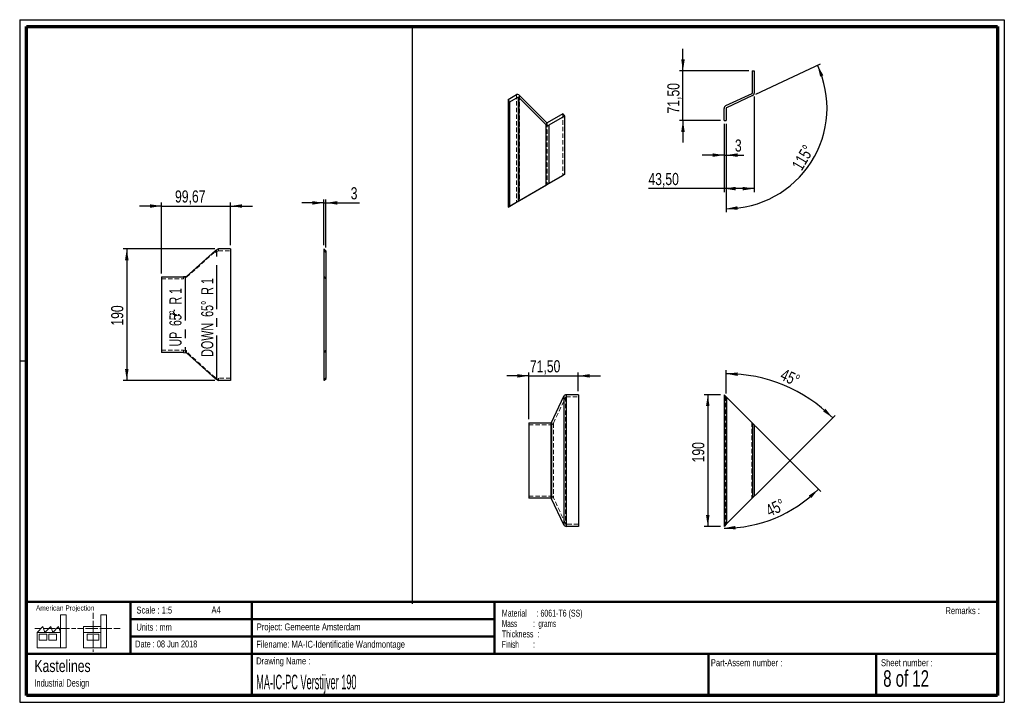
# Paper-space layout 'GA-FS-Stiffener 200' of a CAD drawing. Header units: millimetres. Extents: x 7 to 291, y 7 to 204.
import ezdxf

# ---------------------------------------------------------------- set-up
doc = ezdxf.new("R2010")
doc.units = ezdxf.units.MM
doc.linetypes.add('CENTERX2', pattern=[20.32, 12.7, -2.54, 2.54, -2.54])
doc.linetypes.add('HIDDEN', pattern=[1.905, 1.27, -0.635])
for name, color, linetype in [('BORDERS', 7, 'Continuous'), ('DRAWING', 7, 'Continuous'), ('LOGO', 7, 'Continuous'), ('TEXT_SHEET_FORMAT', 7, 'Continuous')]:
    doc.layers.add(name, color=color, linetype=linetype)
doc.styles.add('SLDTEXTSTYLE0', font='TXT', dxfattribs={"width": 0.7})
doc.styles.add('SLDTEXTSTYLE1', font='TXT', dxfattribs={"width": 0.75})
doc.styles.add('SLDTEXTSTYLE10', font='TXT', dxfattribs={"width": 0.645833})
doc.styles.add('SLDTEXTSTYLE11', font='TXT', dxfattribs={"width": 0.660714})
doc.styles.add('SLDTEXTSTYLE2', font='TXT', dxfattribs={"width": 0.694444})
doc.styles.add('SLDTEXTSTYLE3', font='TXT', dxfattribs={"width": 0.678571})
doc.styles.add('SLDTEXTSTYLE5', font='TXT', dxfattribs={"width": 0.55})
doc.styles.add('SLDTEXTSTYLE6', font='TXT', dxfattribs={"width": 0.605})
doc.styles.add('SLDTEXTSTYLE7', font='TXT', dxfattribs={"width": 0.549})
doc.styles.add('SLDTEXTSTYLE8', font='TXT', dxfattribs={"width": 0.467045})
doc.dimstyles.new('SLDDIMSTYLE10', dxfattribs={"dimtxt": 3.5, "dimasz": 3.302, "dimexe": 0, "dimexo": 0.0625, "dimgap": 0.875, "dimtad": 1, "dimlfac": 5, "dimrnd": 1e-09, "dimzin": 12, "dimdsep": 46, "dimtxsty": 'SLDTEXTSTYLE1', "dimsah": 1, "dimcen": 0.09, "dimadec": 0, "dimazin": 3, "dimtfac": 1, "dimtofl": 0, "dimtmove": 0, "dimatfit": 3, "dimfxl": 1, "dimfrac": 2, "dimtolj": 1, "dimtzin": 12, "dimarcsym": 0})
doc.dimstyles.new('SLDDIMSTYLE11', dxfattribs={"dimtxt": 3.5, "dimasz": 3.302, "dimexe": 0, "dimexo": 0.0625, "dimgap": 0.875, "dimtad": 1, "dimlfac": 5, "dimrnd": 1e-09, "dimzin": 12, "dimdsep": 46, "dimtxsty": 'SLDTEXTSTYLE1', "dimsah": 1, "dimcen": 0.09, "dimadec": 0, "dimazin": 3, "dimtfac": 1, "dimtmove": 0, "dimatfit": 0, "dimfxl": 1, "dimfrac": 2, "dimtolj": 1, "dimtzin": 12, "dimarcsym": 0})
doc.dimstyles.new('SLDDIMSTYLE9', dxfattribs={"dimtxt": 3.5, "dimasz": 3.302, "dimexe": 0, "dimexo": 0.0625, "dimgap": 0.875, "dimtad": 1, "dimdec": 4, "dimlfac": 5, "dimzin": 12, "dimdsep": 46, "dimtxsty": 'SLDTEXTSTYLE1', "dimsah": 1, "dimcen": 0.09, "dimazin": 3, "dimtfac": 1, "dimtofl": 0, "dimtmove": 0, "dimatfit": 3, "dimfxl": 1, "dimfrac": 2, "dimtolj": 1, "dimtzin": 12, "dimarcsym": 0})

# ---------------------------------------------------------------- blocks, each defined once
blk = doc.blocks.new('SW_NOTE_0_24')
at = {"layer": 'TEXT_SHEET_FORMAT', "color": 0, "char_height": 2, "attachment_point": 1}
for s, insert, style in [('Material     : 6061-T6 (SS)', (0, 2.58), 'SLDTEXTSTYLE6'), ('Mass         :  grams', (0, -0.42), 'SLDTEXTSTYLE5'), ('Thickness  :', (0, -3.42), 'SLDTEXTSTYLE6'), ('Finish        :', (0, -6.42), 'SLDTEXTSTYLE7')]:
    blk.add_mtext(s, dxfattribs=dict(at, insert=insert, style=style))
blk = doc.blocks.new('SW_NOTE_0_25')
at = {"layer": 'DRAWING', "color": 0, "attachment_point": 1, "style": 'SLDTEXTSTYLE1'}
for s, insert, char_height in [('Kastelines', (0, 4.51), 3.5), ('Industrial Design', (0, -1.09), 2.1167)]:
    blk.add_mtext(s, dxfattribs=dict(at, insert=insert, char_height=char_height))
blk = doc.blocks.new('_D_13')
at = {"layer": 'LOGO'}
for p, q in [((210.34, 95.95), (210.34, 102.61)), ((218.68, 66.5), (241.77, 89.59))]:
    blk.add_line(p, q, dxfattribs=at)
blk.add_arc((210.34, 58.15), 43.46, 45, 90, dxfattribs=at)
for points in [[(210.34, 101.61), (213.62, 100.98), (213.65, 101.99)], [(241.06, 88.88), (238.99, 91.5), (238.3, 90.75)]]:
    blk.add_solid(points, dxfattribs=at)
at = {"layer": 'LOGO', "insert": (227.12, 103.23), "char_height": 3.5, "attachment_point": 1, "rotation": 335.3859, "style": 'SLDTEXTSTYLE1'}
blk.add_mtext('45°', dxfattribs=at)
blk = doc.blocks.new('_D_14')
at = {"layer": 'LOGO'}
blk.add_line((218.68, 86.61), (237.68, 67.61), dxfattribs=at)
blk.add_arc((209.74, 95.55), 38.51, 270, 315, dxfattribs=at)
for points in [[(236.97, 68.32), (234.19, 66.46), (234.88, 65.71)], [(209.74, 57.04), (213.06, 56.67), (213.01, 57.69)]]:
    blk.add_solid(points, dxfattribs=at)
at = {"layer": 'LOGO', "insert": (221.38, 63.41), "char_height": 3.5, "attachment_point": 1, "rotation": 25.8177, "style": 'SLDTEXTSTYLE1'}
blk.add_mtext('45°', dxfattribs=at)
blk = doc.blocks.new('_D_15')
at = {"layer": 'LOGO'}
for p, q in [((208.74, 95.55), (204.04, 95.55)), ((205.04, 95.55), (205.04, 57.55)), ((208.74, 57.55), (204.04, 57.55))]:
    blk.add_line(p, q, dxfattribs=at)
for points in [[(205.04, 95.55), (204.53, 92.25), (205.55, 92.25)], [(205.04, 57.55), (205.55, 60.85), (204.53, 60.85)]]:
    blk.add_solid(points, dxfattribs=at)
at = {"layer": 'LOGO', "insert": (200.53, 76.03), "char_height": 3.5, "attachment_point": 1, "rotation": 90, "style": 'SLDTEXTSTYLE1'}
blk.add_mtext('190', dxfattribs=at)
blk = doc.blocks.new('_D_16')
at = {"layer": 'LOGO'}
for p, q in [((153.4, 100.99), (147.05, 100.99)), ((153.4, 88.45), (153.4, 101.99)), ((153.4, 100.99), (167.7, 100.99)), ((167.7, 96.55), (167.7, 101.99)), ((167.7, 100.99), (174.05, 100.99))]:
    blk.add_line(p, q, dxfattribs=at)
for points in [[(153.4, 100.99), (150.1, 101.5), (150.1, 100.49)], [(167.7, 100.99), (171, 100.49), (171, 101.5)]]:
    blk.add_solid(points, dxfattribs=at)
at = {"layer": 'LOGO', "insert": (153.73, 105.51), "char_height": 3.5, "attachment_point": 1, "style": 'SLDTEXTSTYLE1'}
blk.add_mtext('71,50', dxfattribs=at)
blk = doc.blocks.new('_D_17')
at = {"layer": 'LOGO'}
for p, q in [((197.88, 189), (197.88, 195.35)), ((216.84, 189), (196.88, 189)), ((197.88, 174.7), (197.88, 189)), ((208.74, 174.7), (196.88, 174.7)), ((197.88, 174.7), (197.88, 168.35))]:
    blk.add_line(p, q, dxfattribs=at)
for points in [[(197.88, 189), (198.39, 192.3), (197.37, 192.3)], [(197.88, 174.7), (197.37, 171.4), (198.39, 171.4)]]:
    blk.add_solid(points, dxfattribs=at)
at = {"layer": 'LOGO', "insert": (193.37, 176.72), "char_height": 3.5, "attachment_point": 1, "rotation": 90, "style": 'SLDTEXTSTYLE1'}
blk.add_mtext('71,50', dxfattribs=at)
blk = doc.blocks.new('_D_18')
at = {"layer": 'LOGO'}
for p, q in [((218.44, 181.61), (218.44, 154.03)), ((209.74, 173.7), (209.74, 154.03)), ((209.74, 155.03), (187.92, 155.03)), ((218.44, 155.03), (209.74, 155.03))]:
    blk.add_line(p, q, dxfattribs=at)
for points in [[(209.74, 155.03), (213.04, 154.53), (213.04, 155.54)], [(218.44, 155.03), (215.13, 155.54), (215.13, 154.53)]]:
    blk.add_solid(points, dxfattribs=at)
at = {"layer": 'LOGO', "insert": (187.92, 159.55), "char_height": 3.5, "attachment_point": 1, "style": 'SLDTEXTSTYLE1'}
blk.add_mtext('43,50', dxfattribs=at)
blk = doc.blocks.new('_D_19')
at = {"layer": 'LOGO'}
for p, q in [((209.74, 173.7), (209.74, 163.7)), ((210.34, 173.7), (210.34, 163.7)), ((209.74, 164.7), (203.39, 164.7)), ((209.74, 164.7), (210.34, 164.7)), ((210.34, 164.7), (215.45, 164.7))]:
    blk.add_line(p, q, dxfattribs=at)
for points in [[(209.74, 164.7), (206.43, 165.21), (206.43, 164.19)], [(210.34, 164.7), (213.64, 164.19), (213.64, 165.21)]]:
    blk.add_solid(points, dxfattribs=at)
at = {"layer": 'LOGO', "insert": (212.87, 169.21), "char_height": 3.5, "attachment_point": 1, "style": 'SLDTEXTSTYLE1'}
blk.add_mtext('3', dxfattribs=at)
blk = doc.blocks.new('_D_20')
at = {"layer": 'LOGO'}
for p, q in [((218.88, 182.3), (237.6, 191.03)), ((210.34, 173.7), (210.34, 148.23))]:
    blk.add_line(p, q, dxfattribs=at)
blk.add_arc((210.34, 178.32), 29.09, 270, 25, dxfattribs=at)
for points in [[(236.7, 190.61), (237.45, 187.36), (238.39, 187.73)], [(210.34, 149.23), (213.66, 148.91), (213.6, 149.93)]]:
    blk.add_solid(points, dxfattribs=at)
at = {"layer": 'LOGO', "insert": (229.1, 161.74), "char_height": 3.5, "attachment_point": 1, "rotation": 59.6249, "style": 'SLDTEXTSTYLE1'}
blk.add_mtext('115°', dxfattribs=at)
blk = doc.blocks.new('_D_21')
at = {"layer": 'LOGO'}
for p, q in [((62.9, 137.68), (36.46, 137.68)), ((37.46, 137.68), (37.46, 99.68)), ((62.9, 99.68), (36.46, 99.68))]:
    blk.add_line(p, q, dxfattribs=at)
for points in [[(37.46, 137.68), (36.95, 134.38), (37.97, 134.38)], [(37.46, 99.68), (37.97, 102.98), (36.95, 102.98)]]:
    blk.add_solid(points, dxfattribs=at)
at = {"layer": 'LOGO', "insert": (32.95, 115.49), "char_height": 3.5, "attachment_point": 1, "rotation": 90, "style": 'SLDTEXTSTYLE1'}
blk.add_mtext('190', dxfattribs=at)
blk = doc.blocks.new('_D_22')
at = {"layer": 'LOGO'}
for p, q in [((47.46, 130.58), (47.46, 151.01)), ((67.39, 138.68), (67.39, 151.01)), ((47.46, 150.01), (41.11, 150.01)), ((47.46, 150.01), (67.39, 150.01)), ((67.39, 150.01), (73.74, 150.01))]:
    blk.add_line(p, q, dxfattribs=at)
for points in [[(47.46, 150.01), (44.16, 150.51), (44.16, 149.5)], [(67.39, 150.01), (70.69, 149.5), (70.69, 150.51)]]:
    blk.add_solid(points, dxfattribs=at)
at = {"layer": 'LOGO', "insert": (51.37, 154.52), "char_height": 3.5, "attachment_point": 1, "style": 'SLDTEXTSTYLE1'}
blk.add_mtext('99,67', dxfattribs=at)
blk = doc.blocks.new('SW_CENTERMARKSYMBOL_0')
at = {"layer": 'LOGO', "color": 0}
for p, q in [((-1, 0), (-1.41, 0)), ((0, 0), (-0.5, 0)), ((0, 1), (0, 1.41)), ((0, 0), (0, 0.5)), ((0, 0), (0, -0.5)), ((0, 0), (0.5, 0)), ((1, 0), (1.41, 0)), ((0, -1), (0, -1.41))]:
    blk.add_line(p, q, dxfattribs=at)
blk = doc.blocks.new('_D_23')
at = {"layer": 'LOGO'}
for p, q in [((94.29, 150.92), (87.94, 150.92)), ((94.29, 138.68), (94.29, 151.92)), ((94.29, 150.92), (94.89, 150.92)), ((94.89, 138.08), (94.89, 151.92)), ((94.89, 150.92), (104.62, 150.92))]:
    blk.add_line(p, q, dxfattribs=at)
for points in [[(94.29, 150.92), (90.98, 151.43), (90.98, 150.41)], [(94.89, 150.92), (98.19, 150.41), (98.19, 151.43)]]:
    blk.add_solid(points, dxfattribs=at)
at = {"layer": 'LOGO', "insert": (102.04, 155.43), "char_height": 3.5, "attachment_point": 1, "style": 'SLDTEXTSTYLE1'}
blk.add_mtext('3', dxfattribs=at)

psp = doc.layouts.new('GA-FS-Stiffener 200')

# ---------------------------------------------------------------- linework, layer by layer
at = {"color": 7, "linetype": 'Continuous', "lineweight": 25}
for p, q in [((217.836086, 189.000693), (218.436086, 189.000693)), ((217.836086, 189.000693), (217.836086, 182.605199)), ((218.436086, 189.000693), (218.436086, 182.605199)), ((147.419735, 180.728305), (149.887781, 182.153077)), ((158.526805, 174.10196), (150.727082, 181.883328)), ((217.72061, 182.423938), (210.197991, 178.916083)), ((217.974181, 181.880153), (210.451562, 178.372298)), ((147.419735, 180.728305), (147.843999, 179.993458)), ((147.419735, 180.728305), (147.419735, 149.699754)), ((150.312045, 181.41823), (147.843999, 179.993458)), ((147.843999, 179.993458), (147.843999, 149.944756)), ((150.312045, 181.41823), (150.312045, 151.369528)), ((158.321592, 173.569425), (150.52187, 181.350793)), ((150.52187, 181.350793), (150.52187, 151.490673)), ((163.258927, 176.645189), (158.73663, 174.034523)), ((163.258927, 176.645189), (163.683191, 175.910342)), ((209.736086, 174.700693), (209.736086, 178.191037)), ((210.336086, 178.191037), (210.336086, 174.700693)), ((158.321592, 173.569425), (158.321592, 155.994355)), ((163.683191, 175.910342), (159.160894, 173.299676)), ((159.160894, 173.299676), (159.160894, 156.478935)), ((163.683191, 175.910342), (163.683191, 159.089602)), ((209.736086, 174.700693), (210.336086, 174.700693)), ((163.683191, 159.089602), (159.160894, 156.478935)), ((163.683191, 159.089602), (163.258927, 158.844599)), ((158.73663, 156.233933), (163.258927, 158.844599)), ((150.52187, 151.490673), (158.321592, 155.994355)), ((150.727082, 151.609106), (158.526805, 156.112788)), ((147.419735, 149.699754), (149.887781, 151.124526)), ((147.843999, 149.944756), (150.312045, 151.369528)), ((147.843999, 149.944756), (147.419735, 149.699754)), ((54.727491, 129.697676), (63.027781, 137.220294)), ((63.901319, 137.6822), (63.027781, 137.220294)), ((67.391662, 137.6822), (63.901319, 137.6822)), ((67.391662, 137.6822), (67.391662, 99.6822)), ((94.285286, 137.6822), (94.285286, 99.6822)), ((94.285286, 137.6822), (94.885286, 137.0822)), ((94.885286, 137.0822), (94.885286, 100.2822)), ((47.458459, 129.5822), (53.853953, 129.5822)), ((47.458459, 129.5822), (47.458459, 107.7822)), ((54.727491, 129.697676), (53.853953, 129.5822)), ((53.853953, 107.7822), (47.458459, 107.7822)), ((53.853953, 107.7822), (54.727491, 107.666723)), ((63.027781, 100.144105), (54.727491, 107.666723)), ((63.027781, 100.144105), (63.901319, 99.6822)), ((67.391662, 99.6822), (63.901319, 99.6822)), ((94.885286, 100.2822), (94.285286, 99.6822)), ((94.885286, 99.935771), (94.285286, 99.6822)), ((94.885286, 99.935771), (94.885286, 100.2822)), ((159.979459, 87.566993), (163.487313, 95.089611)), ((163.487313, 95.089611), (163.487313, 58.013422)), ((164.21236, 95.551517), (164.21236, 57.551517)), ((167.702703, 95.551517), (164.21236, 95.551517)), ((167.702703, 95.551517), (167.702703, 57.551517)), ((209.736086, 95.551517), (209.736086, 57.551517)), ((209.736086, 95.551517), (210.336086, 94.951517)), ((210.336086, 94.951517), (210.336086, 58.151517)), ((210.451562, 94.83604), (210.336086, 94.951517)), ((210.451562, 94.83604), (210.451562, 58.266993)), ((217.974181, 87.313422), (210.451562, 94.83604)), ((153.402703, 87.451517), (153.402703, 65.651517)), ((153.402703, 87.451517), (159.798197, 87.451517)), ((159.798197, 87.451517), (159.798197, 65.651517)), ((159.979459, 87.566993), (159.979459, 65.53604)), ((217.974181, 87.313422), (217.974181, 65.789611)), ((218.436086, 86.851517), (217.974181, 87.313422)), ((218.436086, 86.851517), (218.436086, 66.251517)), ((159.798197, 65.651517), (153.402703, 65.651517)), ((163.487313, 58.013422), (159.979459, 65.53604)), ((210.451562, 58.266993), (217.974181, 65.789611)), ((217.974181, 65.789611), (218.436086, 66.251517)), ((167.702703, 57.551517), (164.21236, 57.551517)), ((210.336086, 58.151517), (209.736086, 57.551517)), ((210.336086, 58.151517), (210.451562, 58.266993))]:
    psp.add_line(p, q, dxfattribs=at)
at = {"color": 7, "linetype": 'HIDDEN', "lineweight": 18}
for p, q in [((149.887781, 182.153077), (149.887781, 151.124526)), ((150.727082, 181.883328), (150.727082, 151.609106)), ((163.258927, 176.645189), (163.258927, 158.844599)), ((158.526805, 174.10196), (158.526805, 156.112788)), ((158.73663, 174.034523), (158.73663, 156.233933)), ((54.727491, 129.444105), (63.027781, 136.966723)), ((63.027781, 136.620294), (63.027781, 137.220294)), ((63.901319, 137.0822), (63.027781, 136.620294)), ((63.901319, 137.6822), (63.901319, 137.0822)), ((63.901319, 137.0822), (67.391662, 137.0822)), ((94.285286, 137.220294), (94.885286, 136.966723)), ((94.885286, 136.620294), (94.285286, 137.220294)), ((47.458459, 128.9822), (53.853953, 128.9822)), ((53.853953, 129.5822), (53.853953, 128.9822)), ((54.727491, 129.444105), (53.853953, 129.328629)), ((54.727491, 129.697676), (54.727491, 129.444105)), ((94.285286, 129.697676), (94.885286, 129.444105)), ((94.285286, 129.5822), (94.885286, 128.9822)), ((94.885286, 129.328629), (94.285286, 129.5822)), ((47.458459, 108.3822), (53.853953, 108.3822)), ((53.853953, 107.7822), (53.853953, 108.3822)), ((53.853953, 108.3822), (54.727491, 108.266723)), ((54.727491, 108.266723), (54.727491, 107.666723)), ((63.027781, 100.397676), (54.727491, 107.920294)), ((94.285286, 107.7822), (94.885286, 108.3822)), ((94.885286, 108.266723), (94.285286, 107.666723)), ((94.285286, 107.666723), (94.885286, 107.920294)), ((63.027781, 100.144105), (63.027781, 100.397676)), ((63.027781, 100.397676), (63.901319, 99.935771)), ((63.901319, 99.6822), (63.901319, 100.2822)), ((67.391662, 100.2822), (63.901319, 100.2822)), ((94.285286, 100.144105), (94.885286, 100.397676)), ((160.523244, 87.313422), (164.031098, 94.83604)), ((164.031098, 94.83604), (164.031098, 58.266993)), ((164.21236, 94.951517), (167.702703, 94.951517)), ((210.197991, 95.089611), (210.197991, 58.013422)), ((153.402703, 86.851517), (159.798197, 86.851517)), ((160.523244, 87.313422), (160.523244, 65.789611)), ((217.72061, 87.566993), (217.72061, 65.53604)), ((217.836086, 87.451517), (217.836086, 65.651517)), ((153.402703, 66.251517), (159.798197, 66.251517)), ((164.031098, 58.266993), (160.523244, 65.789611)), ((167.702703, 58.151517), (164.21236, 58.151517))]:
    psp.add_line(p, q, dxfattribs=at)
at = {"color": 7, "linetype": 'CENTERX2'}
for p, q in [((63.46455, 99.913152), (63.46455, 137.451247)), ((54.290722, 129.639938), (54.290722, 107.724461))]:
    psp.add_line(p, q, dxfattribs=at)
at = {"color": 7, "linetype": 'Continuous', "lineweight": 25}
for centre, radius, start, end in [((217.636086, 182.605199), 0.2, 295, 0), ((217.636086, 182.605199), 0.8, 295, 0), ((210.536086, 178.191037), 0.8, 115, 180), ((210.536086, 178.191037), 0.2, 115, 180), ((164.21236, 94.751517), 0.8, 90, 155), ((159.798197, 87.651517), 0.2, 270, 335), ((159.798197, 65.451517), 0.2, 25, 90), ((164.21236, 58.351517), 0.8, 205, 270)]:
    psp.add_arc(centre, radius, start, end, dxfattribs=at)
at = {"color": 7, "linetype": 'HIDDEN', "lineweight": 18}
for centre, radius, start, end in [((164.21236, 94.751517), 0.2, 90, 155), ((159.798197, 87.651517), 0.8, 270, 335), ((159.798197, 65.451517), 0.8, 25, 90), ((164.21236, 58.351517), 0.2, 205, 270)]:
    psp.add_arc(centre, radius, start, end, dxfattribs=at)
at = {"color": 7, "linetype": 'Continuous', "lineweight": 25}
for centre, major_axis, ratio, start_param, end_param in [((150.453466, 181.173281), (-0.565708, 0.979783), 0.5773346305, 5.1486806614, 6.2831446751), ((150.453466, 181.173281), (-0.141427, 0.244946), 0.5773346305, 5.1486806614, 6.2831446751), ((158.595209, 174.279472), (-0.565708, 0.979783), 0.5773346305, 2.0070880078, 3.1415520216), ((158.595209, 174.279472), (-0.141427, 0.244946), 0.5773346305, 2.0070880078, 3.1415520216), ((158.595209, 156.152266), (0.8, 0.461905), 0.0000703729, 0.785357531, 1.9198215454), ((158.595209, 156.152266), (0.2, 0.115476), 0.0000703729, 0.7853575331, 1.9198215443), ((150.453466, 151.451196), (0.8, 0.461905), 0.0000703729, 3.9269501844, 5.0614141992), ((150.453466, 151.451196), (0.2, 0.115476), 0.0000703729, 3.926950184, 5.0614141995)]:
    psp.add_ellipse(centre, major_axis=major_axis, ratio=ratio, start_param=start_param, end_param=end_param, dxfattribs=at)
at = {"layer": 'BORDERS', "lineweight": 70}
for p, q in [((8.569641, 8.783909), (8.569641, 201.783909)), ((8.569641, 201.783909), (288.569641, 201.783909)), ((288.569641, 201.783909), (288.569641, 8.783909)), ((288.569641, 8.783909), (8.569641, 8.783909))]:
    psp.add_line(p, q, dxfattribs=at)
at = {"layer": 'BORDERS', "lineweight": 50}
for p, q in [((8.569641, 35.783909), (288.569641, 35.783909)), ((38.569641, 35.783909), (38.569641, 20.783909)), ((73.569641, 35.783909), (73.569641, 8.783909)), ((143.569641, 35.783909), (143.569641, 20.783909)), ((38.569641, 30.783909), (143.569641, 30.783909)), ((38.569641, 25.783909), (143.569641, 25.783909)), ((8.569641, 20.783909), (288.569641, 20.783909)), ((205.222477, 8.783909), (205.222477, 20.783909)), ((253.650911, 8.783909), (253.650911, 20.783909))]:
    psp.add_line(p, q, dxfattribs=at)
at = {"layer": 'LOGO', "color": 7}
psp.add_line((119.753186, 202.196991), (119.753186, 35.246645), dxfattribs=at)
at = {"layer": 'TEXT_SHEET_FORMAT'}
for p, q in [((6.569641, 203.783909), (290.569641, 203.783909)), ((6.569641, 203.783909), (6.569641, 6.783909)), ((290.569641, 203.783909), (290.569641, 6.783909)), ((6.569641, 105.283909), (8.621537, 105.283909)), ((6.569641, 6.783909), (290.569641, 6.783909))]:
    psp.add_line(p, q, dxfattribs=at)
at = {"layer": 'TEXT_SHEET_FORMAT', "color": 7, "linetype": 'Continuous', "lineweight": 18}
for p, q in [((18.320827, 26.971098), (18.320827, 32.036143)), ((18.320827, 32.036143), (20.002717, 32.036143)), ((20.002717, 32.036143), (20.002717, 22.470411)), ((27.732829, 32.596011), (27.732829, 30.83891)), ((31.654195, 32.031732), (29.972304, 32.031732)), ((29.972304, 32.031732), (29.972304, 22.466)), ((31.654195, 26.966766), (31.654195, 32.031732)), ((11.593265, 26.971098), (13.275156, 28.659446)), ((13.275156, 28.659446), (13.837466, 26.971098)), ((13.837466, 26.971098), (15.519356, 28.659446)), ((15.519356, 28.659446), (16.081352, 26.971098)), ((16.081352, 26.971098), (17.763242, 28.659446)), ((17.763242, 28.659446), (18.320827, 26.971098)), ((24.926633, 28.655036), (24.926633, 26.966766)), ((24.926633, 28.655036), (29.972304, 28.655036)), ((27.732829, 30.251635), (27.732829, 28.489887)), ((27.732829, 28.489887), (27.732829, 26.728218)), ((10.980867, 28.099735), (12.735999, 28.099735)), ((18.320827, 26.971098), (11.593265, 26.971098)), ((11.593265, 26.971098), (11.593265, 22.470411)), ((12.155576, 26.411465), (14.399461, 26.411465)), ((12.155576, 24.723117), (12.155576, 26.411465)), ((13.320991, 28.099735), (15.075966, 28.099735)), ((14.399461, 26.411465), (14.399461, 24.723117)), ((14.957046, 26.411465), (17.201247, 26.411465)), ((14.957046, 24.723117), (14.957046, 26.411465)), ((15.075966, 28.099735), (16.830941, 28.099735)), ((17.201247, 26.411465), (17.201247, 24.723117)), ((17.415933, 28.099735), (19.171065, 28.099735)), ((18.320827, 26.971098), (18.320827, 22.470411)), ((19.171065, 28.099735), (20.92604, 28.099735)), ((21.511032, 28.099735), (22.808913, 28.099735)), ((23.244743, 28.095324), (24.995229, 28.095324)), ((24.926633, 26.966766), (29.972304, 26.966766)), ((24.926633, 26.966766), (24.926633, 22.466)), ((25.580221, 28.095324), (27.335195, 28.095324)), ((26.050939, 26.407055), (29.41472, 26.407055)), ((26.050939, 24.718707), (26.050939, 26.407055)), ((27.335195, 28.095324), (29.090249, 28.095324)), ((27.732829, 26.140863), (27.732829, 24.379273)), ((29.41472, 26.407055), (29.41472, 24.718707)), ((29.675241, 28.095324), (31.430295, 28.095324)), ((31.430295, 28.095324), (33.18527, 28.095324)), ((31.654195, 26.966766), (31.654195, 22.466)), ((33.770261, 28.095324), (35.525236, 28.095324)), ((14.399461, 24.723117), (12.155576, 24.723117)), ((17.201247, 24.723117), (14.957046, 24.723117)), ((29.41472, 24.718707), (26.050939, 24.718707)), ((27.732829, 24.379273), (27.732829, 22.617525)), ((11.593265, 22.470411), (18.320827, 22.470411)), ((18.320827, 22.470411), (20.002717, 22.470411)), ((24.926633, 22.466), (31.654195, 22.466)), ((27.732829, 22.030171), (27.732829, 21.34201))]:
    psp.add_line(p, q, dxfattribs=at)

# ---------------------------------------------------------------- block references
at = {"layer": 'DRAWING'}
psp.add_blockref('SW_NOTE_0_25', (10.826503, 14.510992), dxfattribs=at)
at = {"layer": 'LOGO'}
psp.add_blockref('SW_CENTERMARKSYMBOL_0', (51.258459, 118.6822), dxfattribs=at)
at = {"layer": 'TEXT_SHEET_FORMAT', "color": 218}
psp.add_blockref('SW_NOTE_0_24', (145.652628, 30.930942), dxfattribs=at)

# ---------------------------------------------------------------- texts
at = {"layer": 'LOGO', "char_height": 3.5, "attachment_point": 2, "rotation": 90}
for s, insert, style in [('DOWN  65°  R 1', (58.916683, 117.852165), 'SLDTEXTSTYLE11'), ('UP  65°  R 1', (49.742855, 117.914144), 'SLDTEXTSTYLE10')]:
    psp.add_mtext(s, dxfattribs=dict(at, insert=insert, style=style))
at = {"layer": 'TEXT_SHEET_FORMAT', "attachment_point": 1}
for s, insert, char_height, style in [('American Projection', (11.277178, 34.755658), 1.5, 'SLDTEXTSTYLE1'), ('Scale : 1:5', (40.245387, 34.408225), 2, 'SLDTEXTSTYLE1'), ('A4', (61.890556, 34.486219), 2, 'SLDTEXTSTYLE1'), ('Remarks :', (273.595551, 34.235841), 2, 'SLDTEXTSTYLE1'), ('Units : mm', (40.239331, 29.476127), 2, 'SLDTEXTSTYLE0'), ('Project: Gemeente Amsterdam', (74.95639, 29.538044), 2, 'SLDTEXTSTYLE1'), ('Date : 08 Jun 2018', (39.886543, 24.621763), 2, 'SLDTEXTSTYLE2'), ('Filename: MA-IC-Identificatie Wandmontage', (74.797688, 24.531301), 2, 'SLDTEXTSTYLE1'), ('Drawing Name :', (74.780305, 19.736533), 2, 'SLDTEXTSTYLE1'), ('Part-Assem number :', (205.926583, 19.21038), 2, 'SLDTEXTSTYLE1'), ('Sheet number :', (255.011235, 19.21038), 2, 'SLDTEXTSTYLE1'), ('8 of 12', (255.634284, 16.03963), 4.7625, 'SLDTEXTSTYLE3')]:
    psp.add_mtext(s, dxfattribs=dict(at, insert=insert, char_height=char_height, style=style))
at = {"layer": 'TEXT_SHEET_FORMAT', "color": 218, "insert": (74.780305, 14.761674), "char_height": 4.23333333, "attachment_point": 1, "style": 'SLDTEXTSTYLE8'}
psp.add_mtext('MA-IC-PC Verstijver 190', dxfattribs=at)

# ---------------------------------------------------------------- dimensions: what is measured, and where the dimension line sits
at = {"layer": 'LOGO'}
for base, p1, p2, dimstyle, picture, middle in [((197.882362, 189.000693), (209.736086, 174.700693), (217.836086, 189.000693), 'SLDDIMSTYLE11', '_D_17', (197.882362, 182.543294)), ((37.458459, 99.6822), (63.901319, 137.6822), (63.901319, 99.6822), 'SLDDIMSTYLE10', '_D_21', (37.458459, 119.368737)), ((205.041022, 57.551517), (209.736086, 95.551517), (209.736086, 57.551517), 'SLDDIMSTYLE10', '_D_15', (205.041022, 79.90921))]:
    dim = psp.add_linear_dim(base=base, p1=p1, p2=p2, angle=90, dimstyle=dimstyle, dxfattribs=at)
    dim.commit()
    dim.dimension.update_dxf_attribs({"geometry": picture, "text_midpoint": middle, "dimtype": 160})
for base, line1, line2, picture, middle in [((234.867344, 162.690316), ((210.336086, 178.191037), (210.336086, 174.700693)), ((217.974181, 181.880153), (210.451562, 178.372298)), '_D_20', (235.429937, 163.610634)), ((226.966318, 98.300448), ((210.451562, 58.266993), (217.974181, 65.789611)), ((210.336086, 94.951517), (210.336086, 58.151517)), '_D_13', (228.436086, 97.659634)), ((224.475127, 59.968325), ((209.736086, 95.551517), (209.736086, 57.551517)), ((217.974181, 87.313422), (210.451562, 94.83604)), '_D_14', (226.509728, 60.880956))]:
    dim = psp.add_angular_dim_2l(base=base, line1=line1, line2=line2, dimstyle='SLDDIMSTYLE9', dxfattribs=at)
    dim.commit()
    dim.dimension.update_dxf_attribs({"geometry": picture, "text_midpoint": middle, "dimtype": 162})
for base, p1, p2, dimstyle, picture, middle in [((209.736086, 155.03482), (218.436086, 182.605199), (209.736086, 174.700693), 'SLDDIMSTYLE10', '_D_18', (193.736086, 155.03482)), ((210.336086, 164.700693), (209.736086, 174.700693), (210.336086, 174.700693), 'SLDDIMSTYLE11', '_D_19', (214.160345, 164.700693)), ((67.391662, 150.006508), (47.458459, 129.5822), (67.391662, 137.6822), 'SLDDIMSTYLE11', '_D_22', (57.192503, 150.006508)), ((94.885286, 150.922612), (94.285286, 137.6822), (94.885286, 137.0822), 'SLDDIMSTYLE11', '_D_23', (103.33048, 150.922612)), ((167.702703, 100.99394), (153.402703, 87.451517), (167.702703, 95.551517), 'SLDDIMSTYLE11', '_D_16', (159.546944, 100.99394))]:
    dim = psp.add_linear_dim(base=base, p1=p1, p2=p2, dimstyle=dimstyle, dxfattribs=at)
    dim.commit()
    dim.dimension.update_dxf_attribs({"geometry": picture, "text_midpoint": middle, "dimtype": 160})

doc.saveas('drawing.dxf')
